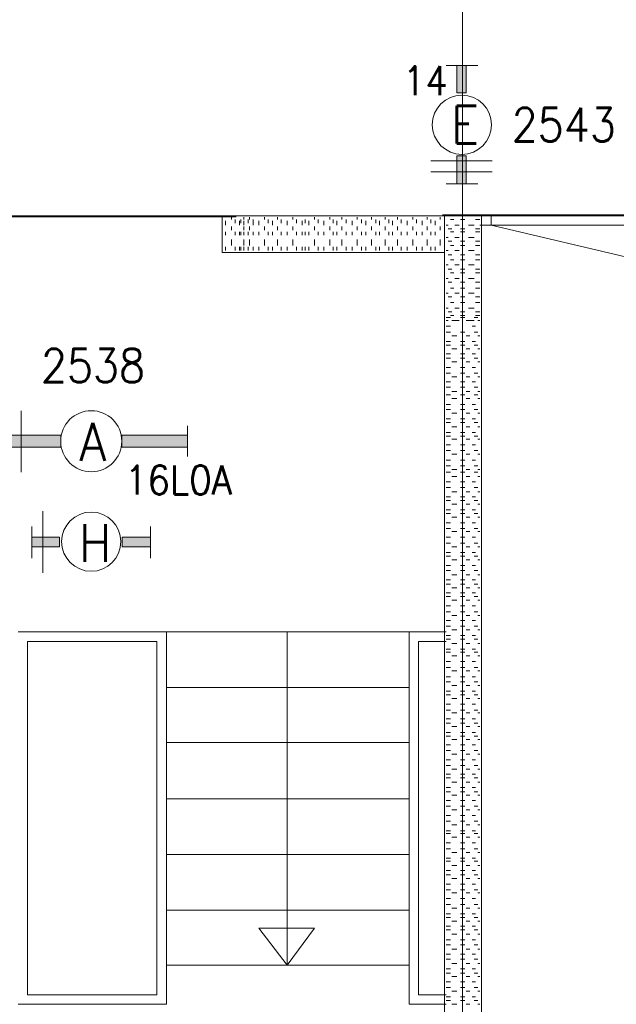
# Model space of a CAD drawing. Header units: metres. Extents: x -119 to 0, y 0 to 84.
# Tile 7 of 53: x -102.94 to -99.72, y 43.65 to 48.96. Entities that reach past the tile are written whole.
import ezdxf
from ezdxf.enums import TextEntityAlignment as Align

# ---------------------------------------------------------------- set-up
doc = ezdxf.new("R2010")
doc.units = ezdxf.units.M
doc.header["$MEASUREMENT"] = 0
doc.layers.add('Level 1', color=1, linetype='Continuous', lineweight=0)
doc.styles.add('Style-STANDARD', font='STANDARD.shx')

# ---------------------------------------------------------------- blocks, each defined once
blk = doc.blocks.new('1260')
at = {"layer": 'Level 1', "color": 1, "linetype": 'Continuous', "lineweight": 0}
for p, q in [((-630.0001, -100), (-630.0001, 100)), ((630.0001, -100), (630.0001, 100))]:
    blk.add_line(p, q, dxfattribs=at)
blk.add_circle((0, 0), 200, dxfattribs=at)
at = {"layer": 'Level 1', "color": 1, "linetype": 'Continuous', "lineweight": 0, "extrusion": (0, 0, -1)}
blk.add_solid([(200, 40), (630.0001, 40), (200, -40), (630.0001, -40)], dxfattribs=at)
at = {"layer": 'Level 1', "color": 1, "linetype": 'Continuous', "lineweight": 0}
blk.add_solid([(200, -40), (630.0001, -40), (200, 40), (630.0001, 40)], dxfattribs=at)
for points in [[(-200, 40), (-630.0001, 40), (-630.0001, -40), (-200, -40)], [(200, -40), (630.0001, -40), (630.0001, 40), (200, 40)]]:
    blk.add_3dface(points, dxfattribs=at)
at = {"layer": 'Level 1', "color": 1, "linetype": 'Continuous', "lineweight": 0, "style": 'Style-STANDARD'}
blk.add_text('A', height=250, dxfattribs=at).set_placement((-77.7681, -128.6793))

msp = doc.modelspace()

# ---------------------------------------------------------------- linework, layer by layer
at = {"layer": 'Level 1', "color": 11, "linetype": 'Continuous', "lineweight": 0}
for p, q in [((-100.5513, 62.0781), (-100.5513, 35.323)), ((-106.4536, 47.8994), (-6.9068, 47.8994))]:
    msp.add_line(p, q, dxfattribs=at)
at = {"layer": 'Level 1', "color": 1, "linetype": 'Continuous', "lineweight": 0}
for p, q in [((-100.641, 48.7103), (-100.4695, 48.7103)), ((-100.7229, 48.1957), (-100.3915, 48.1957)), ((-100.7229, 48.1372), (-100.3915, 48.1372)), ((-100.641, 48.071), (-100.4695, 48.071)), ((-103.7197, 47.8945), (-101.7738, 47.8945)), ((-101.8495, 47.8994), (-101.8495, 47.7006)), ((-100.6488, 47.8994), (-101.8495, 47.8994)), ((-101.83, 47.8487), (-101.83, 47.8721)), ((-101.7988, 47.8799), (-101.7988, 47.8916)), ((-101.7793, 47.8604), (-101.7793, 47.8799)), ((-101.7559, 47.8487), (-101.7559, 47.8721)), ((-101.7481, 47.8604), (-101.7481, 47.8799)), ((-101.7326, 47.8799), (-101.7326, 47.8916)), ((-101.7326, 47.8487), (-101.7326, 47.8721)), ((-101.7092, 47.8604), (-101.7092, 47.8799)), ((-101.7014, 47.8799), (-101.7014, 47.8916)), ((-101.6819, 47.8604), (-101.6819, 47.8799)), ((-101.6819, 47.8487), (-101.6819, 47.8721)), ((-101.6507, 47.8487), (-101.6507, 47.8721)), ((-101.6195, 47.8799), (-101.6195, 47.8916)), ((-101.6, 47.8604), (-101.6, 47.8799)), ((-101.5766, 47.8487), (-101.5766, 47.8721)), ((-101.5493, 47.8799), (-101.5493, 47.8916)), ((-101.5298, 47.8604), (-101.5298, 47.8799)), ((-101.4986, 47.8487), (-101.4986, 47.8721)), ((-101.4675, 47.8799), (-101.4675, 47.8916)), ((-101.448, 47.8604), (-101.448, 47.8799)), ((-101.4168, 47.8487), (-101.4168, 47.8721)), ((-101.4012, 47.8604), (-101.4012, 47.8799)), ((-101.3817, 47.8487), (-101.3817, 47.8721)), ((-101.3505, 47.8799), (-101.3505, 47.8916)), ((-101.331, 47.8604), (-101.331, 47.8799)), ((-101.2998, 47.8487), (-101.2998, 47.8721)), ((-101.2686, 47.8799), (-101.2686, 47.8916)), ((-101.2492, 47.8604), (-101.2492, 47.8799)), ((-101.2296, 47.8487), (-101.2296, 47.8721)), ((-101.2024, 47.8799), (-101.2024, 47.8916)), ((-101.179, 47.8604), (-101.179, 47.8799)), ((-101.1478, 47.8487), (-101.1478, 47.8721)), ((-101.1205, 47.8799), (-101.1205, 47.8916)), ((-101.0971, 47.8604), (-101.0971, 47.8799)), ((-101.0737, 47.8487), (-101.0737, 47.8721)), ((-101.0425, 47.8799), (-101.0425, 47.8916)), ((-101.0191, 47.8604), (-101.0191, 47.8799)), ((-100.9996, 47.8487), (-100.9996, 47.8721)), ((-100.9685, 47.8799), (-100.9685, 47.8916)), ((-100.949, 47.8604), (-100.949, 47.8799)), ((-100.9295, 47.8487), (-100.9295, 47.8721)), ((-100.9022, 47.8799), (-100.9022, 47.8916)), ((-100.8827, 47.8604), (-100.8827, 47.8799)), ((-100.8515, 47.8487), (-100.8515, 47.8721)), ((-100.8203, 47.8799), (-100.8203, 47.8916)), ((-100.8008, 47.8604), (-100.8008, 47.8799)), ((-100.7696, 47.8487), (-100.7696, 47.8721)), ((-100.7423, 47.8799), (-100.7423, 47.8916)), ((-100.7229, 47.8604), (-100.7229, 47.8799)), ((-100.6995, 47.8487), (-100.6995, 47.8721)), ((-100.6722, 47.8799), (-100.6722, 47.8916)), ((-100.6592, 47.9037), (-92.4735, 47.9037)), ((-100.6488, 40.5196), (-100.6488, 47.8994)), ((-100.5981, 47.8799), (-100.6176, 47.8799)), ((-100.5396, 47.8799), (-100.563, 47.8799)), ((-100.4578, 47.8799), (-100.4812, 47.8799)), ((-100.45, 40.5196), (-100.45, 47.8994)), ((-100.3976, 47.8996), (-100.3976, 47.8496)), ((-101.83, 47.7942), (-101.83, 47.8136)), ((-101.7988, 47.8214), (-101.7988, 47.8409)), ((-101.7793, 47.7942), (-101.7793, 47.8136)), ((-101.7559, 47.7942), (-101.7559, 47.8136)), ((-101.7481, 47.7942), (-101.7481, 47.8136)), ((-101.7326, 47.8214), (-101.7326, 47.8409)), ((-101.7326, 47.7942), (-101.7326, 47.8136)), ((-101.7092, 47.7942), (-101.7092, 47.8136)), ((-101.7014, 47.8214), (-101.7014, 47.8409)), ((-101.6819, 47.7942), (-101.6819, 47.8136)), ((-101.6507, 47.7942), (-101.6507, 47.8136)), ((-101.6195, 47.8214), (-101.6195, 47.8409)), ((-101.6, 47.7942), (-101.6, 47.8136)), ((-101.5766, 47.7942), (-101.5766, 47.8136)), ((-101.5493, 47.8214), (-101.5493, 47.8409)), ((-101.5298, 47.7942), (-101.5298, 47.8136)), ((-101.4986, 47.7942), (-101.4986, 47.8136)), ((-101.4675, 47.8214), (-101.4675, 47.8409)), ((-101.448, 47.7942), (-101.448, 47.8136)), ((-101.4168, 47.7942), (-101.4168, 47.8136)), ((-101.4012, 47.7942), (-101.4012, 47.8136)), ((-101.3817, 47.7942), (-101.3817, 47.8136)), ((-101.3505, 47.8214), (-101.3505, 47.8409)), ((-101.331, 47.7942), (-101.331, 47.8136)), ((-101.2998, 47.7942), (-101.2998, 47.8136)), ((-101.2686, 47.8214), (-101.2686, 47.8409)), ((-101.2492, 47.7942), (-101.2492, 47.8136)), ((-101.2296, 47.7942), (-101.2296, 47.8136)), ((-101.2024, 47.8214), (-101.2024, 47.8409)), ((-101.179, 47.7942), (-101.179, 47.8136)), ((-101.1478, 47.7942), (-101.1478, 47.8136)), ((-101.1205, 47.8214), (-101.1205, 47.8409)), ((-101.0971, 47.7942), (-101.0971, 47.8136)), ((-101.0737, 47.7942), (-101.0737, 47.8136)), ((-101.0425, 47.8214), (-101.0425, 47.8409)), ((-101.0191, 47.7942), (-101.0191, 47.8136)), ((-100.9996, 47.7942), (-100.9996, 47.8136)), ((-100.9685, 47.8214), (-100.9685, 47.8409)), ((-100.949, 47.7942), (-100.949, 47.8136)), ((-100.9295, 47.7942), (-100.9295, 47.8136)), ((-100.9022, 47.8214), (-100.9022, 47.8409)), ((-100.8827, 47.7942), (-100.8827, 47.8136)), ((-100.8515, 47.7942), (-100.8515, 47.8136)), ((-100.8203, 47.8214), (-100.8203, 47.8409)), ((-100.8008, 47.7942), (-100.8008, 47.8136)), ((-100.7696, 47.7942), (-100.7696, 47.8136)), ((-100.7423, 47.8214), (-100.7423, 47.8409)), ((-100.7229, 47.7942), (-100.7229, 47.8136)), ((-100.6995, 47.7942), (-100.6995, 47.8136)), ((-100.6722, 47.8214), (-100.6722, 47.8409)), ((-100.6293, 47.8487), (-100.641, 47.8487)), ((-100.6098, 47.8292), (-100.6293, 47.8292)), ((-100.5981, 47.8136), (-100.6176, 47.8136)), ((-100.5708, 47.8487), (-100.5942, 47.8487)), ((-100.5396, 47.8292), (-100.563, 47.8292)), ((-100.5396, 47.8136), (-100.563, 47.8136)), ((-100.489, 47.8487), (-100.5201, 47.8487)), ((-100.4578, 47.8292), (-100.4812, 47.8292)), ((-100.4578, 47.8136), (-100.4812, 47.8136)), ((-100.4578, 47.8487), (-96.6646, 47.8487)), ((-100.3976, 47.8496), (-99.5576, 47.6496)), ((-101.7988, 47.7396), (-101.7988, 47.7708)), ((-101.7326, 47.7396), (-101.7326, 47.7708)), ((-101.7014, 47.7396), (-101.7014, 47.7708)), ((-101.6195, 47.7396), (-101.6195, 47.7708)), ((-101.5493, 47.7396), (-101.5493, 47.7708)), ((-101.4675, 47.7396), (-101.4675, 47.7708)), ((-101.3505, 47.7396), (-101.3505, 47.7708)), ((-101.2686, 47.7396), (-101.2686, 47.7708)), ((-101.2024, 47.7396), (-101.2024, 47.7708)), ((-101.1205, 47.7396), (-101.1205, 47.7708)), ((-101.0425, 47.7396), (-101.0425, 47.7708)), ((-100.9685, 47.7396), (-100.9685, 47.7708)), ((-100.9022, 47.7396), (-100.9022, 47.7708)), ((-100.8203, 47.7396), (-100.8203, 47.7708)), ((-100.7423, 47.7396), (-100.7423, 47.7708)), ((-100.6722, 47.7396), (-100.6722, 47.7708)), ((-100.6293, 47.7825), (-100.641, 47.7825)), ((-100.6098, 47.763), (-100.6293, 47.763)), ((-100.5708, 47.7825), (-100.5942, 47.7825)), ((-100.5396, 47.763), (-100.563, 47.763)), ((-100.489, 47.7825), (-100.5201, 47.7825)), ((-100.4578, 47.763), (-100.4812, 47.763)), ((-101.83, 47.7123), (-101.83, 47.7318)), ((-101.7793, 47.7123), (-101.7793, 47.7318)), ((-101.7559, 47.7123), (-101.7559, 47.7318)), ((-101.7481, 47.7123), (-101.7481, 47.7318)), ((-101.7326, 47.7123), (-101.7326, 47.7318)), ((-101.7092, 47.7123), (-101.7092, 47.7318)), ((-101.6819, 47.7123), (-101.6819, 47.7318)), ((-101.6507, 47.7123), (-101.6507, 47.7318)), ((-101.6, 47.7123), (-101.6, 47.7318)), ((-101.5766, 47.7123), (-101.5766, 47.7318)), ((-101.5298, 47.7123), (-101.5298, 47.7318)), ((-101.4986, 47.7123), (-101.4986, 47.7318)), ((-101.448, 47.7123), (-101.448, 47.7318)), ((-101.4168, 47.7123), (-101.4168, 47.7318)), ((-101.4012, 47.7123), (-101.4012, 47.7318)), ((-101.3817, 47.7123), (-101.3817, 47.7318)), ((-101.331, 47.7123), (-101.331, 47.7318)), ((-101.2998, 47.7123), (-101.2998, 47.7318)), ((-101.2492, 47.7123), (-101.2492, 47.7318)), ((-101.2296, 47.7123), (-101.2296, 47.7318)), ((-101.179, 47.7123), (-101.179, 47.7318)), ((-101.1478, 47.7123), (-101.1478, 47.7318)), ((-101.0971, 47.7123), (-101.0971, 47.7318)), ((-101.0737, 47.7123), (-101.0737, 47.7318)), ((-101.0191, 47.7123), (-101.0191, 47.7318)), ((-100.9996, 47.7123), (-100.9996, 47.7318)), ((-100.949, 47.7123), (-100.949, 47.7318)), ((-100.9295, 47.7123), (-100.9295, 47.7318)), ((-100.8827, 47.7123), (-100.8827, 47.7318)), ((-100.8515, 47.7123), (-100.8515, 47.7318)), ((-100.8008, 47.7123), (-100.8008, 47.7318)), ((-100.7696, 47.7123), (-100.7696, 47.7318)), ((-100.7229, 47.7123), (-100.7229, 47.7318)), ((-100.6995, 47.7123), (-100.6995, 47.7318)), ((-100.6293, 47.7123), (-100.641, 47.7123)), ((-100.5981, 47.7396), (-100.6176, 47.7396)), ((-100.5708, 47.7123), (-100.5942, 47.7123)), ((-100.5396, 47.7396), (-100.563, 47.7396)), ((-100.489, 47.7123), (-100.5201, 47.7123)), ((-100.4578, 47.7396), (-100.4812, 47.7396)), ((-101.8495, 47.7006), (-100.6488, 47.7006)), ((-100.6098, 47.6889), (-100.6293, 47.6889)), ((-100.5981, 47.6616), (-100.6176, 47.6616)), ((-100.5396, 47.6889), (-100.563, 47.6889)), ((-100.5396, 47.6616), (-100.563, 47.6616)), ((-100.4578, 47.6889), (-100.4812, 47.6889)), ((-100.4578, 47.6616), (-100.4812, 47.6616)), ((-100.6293, 47.6343), (-100.641, 47.6343)), ((-100.6098, 47.6109), (-100.6293, 47.6109)), ((-100.5708, 47.6343), (-100.5942, 47.6343)), ((-100.5396, 47.6109), (-100.563, 47.6109)), ((-100.489, 47.6343), (-100.5201, 47.6343)), ((-100.4578, 47.6109), (-100.4812, 47.6109)), ((-100.6293, 47.5603), (-100.641, 47.5603)), ((-100.5981, 47.5914), (-100.6176, 47.5914)), ((-100.5708, 47.5603), (-100.5942, 47.5603)), ((-100.5396, 47.5914), (-100.563, 47.5914)), ((-100.489, 47.5603), (-100.5201, 47.5603)), ((-100.4578, 47.5914), (-100.4812, 47.5914)), ((-100.6098, 47.5408), (-100.6293, 47.5408)), ((-100.5981, 47.5096), (-100.6176, 47.5096)), ((-100.5396, 47.5408), (-100.563, 47.5408)), ((-100.5396, 47.5096), (-100.563, 47.5096)), ((-100.4578, 47.5408), (-100.4812, 47.5408)), ((-100.4578, 47.5096), (-100.4812, 47.5096)), ((-100.6293, 47.4823), (-100.641, 47.4823)), ((-100.6098, 47.4628), (-100.6293, 47.4628)), ((-100.5708, 47.4823), (-100.5942, 47.4823)), ((-100.5396, 47.4628), (-100.563, 47.4628)), ((-100.489, 47.4823), (-100.5201, 47.4823)), ((-100.4578, 47.4628), (-100.4812, 47.4628)), ((-100.6293, 47.4004), (-100.641, 47.4004)), ((-100.5981, 47.4316), (-100.6176, 47.4316)), ((-100.5708, 47.4004), (-100.5942, 47.4004)), ((-100.5396, 47.4316), (-100.563, 47.4316)), ((-100.489, 47.4004), (-100.5201, 47.4004)), ((-100.4578, 47.4316), (-100.4812, 47.4316)), ((-100.641, 47.3497), (-100.6176, 47.3497)), ((-100.6293, 47.3341), (-100.641, 47.3341)), ((-100.6098, 47.3809), (-100.6293, 47.3809)), ((-100.5981, 47.3614), (-100.6176, 47.3614)), ((-100.6098, 47.3341), (-100.5825, 47.3341)), ((-100.5708, 47.3341), (-100.5942, 47.3341)), ((-100.5396, 47.3809), (-100.563, 47.3809)), ((-100.5396, 47.3614), (-100.563, 47.3614)), ((-100.563, 47.3497), (-100.5396, 47.3497)), ((-100.5318, 47.3341), (-100.5123, 47.3341)), ((-100.489, 47.3341), (-100.5201, 47.3341)), ((-100.489, 47.3497), (-100.4695, 47.3497)), ((-100.4578, 47.3809), (-100.4812, 47.3809)), ((-100.4578, 47.3614), (-100.4812, 47.3614)), ((-100.4695, 47.3341), (-100.4578, 47.3341)), ((-100.641, 47.303), (-100.6176, 47.303)), ((-100.5006, 47.303), (-100.4812, 47.303)), ((-100.641, 47.2718), (-100.6176, 47.2718)), ((-100.6098, 47.2523), (-100.5825, 47.2523)), ((-100.563, 47.2718), (-100.5396, 47.2718)), ((-100.5318, 47.2523), (-100.5123, 47.2523)), ((-100.489, 47.2718), (-100.4695, 47.2718)), ((-100.4695, 47.2523), (-100.4578, 47.2523)), ((-100.641, 47.2211), (-100.6176, 47.2211)), ((-100.641, 47.2016), (-100.6176, 47.2016)), ((-100.6098, 47.1821), (-100.5825, 47.1821)), ((-100.563, 47.2211), (-100.5396, 47.2211)), ((-100.563, 47.2016), (-100.5396, 47.2016)), ((-100.5318, 47.1821), (-100.5123, 47.1821)), ((-100.5006, 47.2211), (-100.4812, 47.2211)), ((-100.489, 47.2016), (-100.4695, 47.2016)), ((-100.4695, 47.1821), (-100.4578, 47.1821)), ((-100.641, 47.1548), (-100.6176, 47.1548)), ((-100.641, 47.1314), (-100.6176, 47.1314)), ((-100.563, 47.1548), (-100.5396, 47.1548)), ((-100.563, 47.1314), (-100.5396, 47.1314)), ((-100.5006, 47.1548), (-100.4812, 47.1548)), ((-100.489, 47.1314), (-100.4695, 47.1314)), ((-100.641, 47.0807), (-100.6176, 47.0807)), ((-100.6098, 47.1119), (-100.5825, 47.1119)), ((-100.563, 47.0807), (-100.5396, 47.0807)), ((-100.5318, 47.1119), (-100.5123, 47.1119)), ((-100.5006, 47.0807), (-100.4812, 47.0807)), ((-100.4695, 47.1119), (-100.4578, 47.1119)), ((-100.641, 47.0496), (-100.6176, 47.0496)), ((-100.6098, 47.0301), (-100.5825, 47.0301)), ((-100.563, 47.0496), (-100.5396, 47.0496)), ((-100.5318, 47.0301), (-100.5123, 47.0301)), ((-100.489, 47.0496), (-100.4695, 47.0496)), ((-100.4695, 47.0301), (-100.4578, 47.0301)), ((-100.641, 47.0028), (-100.6176, 47.0028)), ((-100.641, 46.9755), (-100.6176, 46.9755)), ((-100.563, 47.0028), (-100.5396, 47.0028)), ((-100.563, 46.9755), (-100.5396, 46.9755)), ((-100.5006, 47.0028), (-100.4812, 47.0028)), ((-100.489, 46.9755), (-100.4695, 46.9755)), ((-100.641, 46.9326), (-100.6176, 46.9326)), ((-100.6098, 46.9521), (-100.5825, 46.9521)), ((-100.6098, 46.9131), (-100.5825, 46.9131)), ((-100.563, 46.9326), (-100.5396, 46.9326)), ((-100.5318, 46.9521), (-100.5123, 46.9521)), ((-100.5318, 46.9131), (-100.5123, 46.9131)), ((-100.489, 46.9326), (-100.4695, 46.9326)), ((-100.4695, 46.9521), (-100.4578, 46.9521)), ((-100.4695, 46.9131), (-100.4578, 46.9131)), ((-100.641, 46.8819), (-100.6176, 46.8819)), ((-100.641, 46.8546), (-100.6176, 46.8546)), ((-100.563, 46.8819), (-100.5396, 46.8819)), ((-100.563, 46.8546), (-100.5396, 46.8546)), ((-100.5006, 46.8819), (-100.4812, 46.8819)), ((-100.489, 46.8546), (-100.4695, 46.8546)), ((-102.9333, 46.8468), (-102.9333, 46.5155)), ((-100.641, 46.804), (-100.6176, 46.804)), ((-100.6098, 46.8351), (-100.5825, 46.8351)), ((-100.563, 46.804), (-100.5396, 46.804)), ((-100.5318, 46.8351), (-100.5123, 46.8351)), ((-100.5006, 46.804), (-100.4812, 46.804)), ((-100.4695, 46.8351), (-100.4578, 46.8351)), ((-100.641, 46.7845), (-100.6176, 46.7845)), ((-100.6098, 46.7611), (-100.5825, 46.7611)), ((-100.563, 46.7845), (-100.5396, 46.7845)), ((-100.5318, 46.7611), (-100.5123, 46.7611)), ((-100.489, 46.7845), (-100.4695, 46.7845)), ((-100.4695, 46.7611), (-100.4578, 46.7611)), ((-100.641, 46.7299), (-100.6176, 46.7299)), ((-100.641, 46.7104), (-100.6176, 46.7104)), ((-100.6098, 46.6948), (-100.5825, 46.6948)), ((-100.563, 46.7299), (-100.5396, 46.7299)), ((-100.563, 46.7104), (-100.5396, 46.7104)), ((-100.5318, 46.6948), (-100.5123, 46.6948)), ((-100.5006, 46.7299), (-100.4812, 46.7299)), ((-100.489, 46.7104), (-100.4695, 46.7104)), ((-100.4695, 46.6948), (-100.4578, 46.6948)), ((-100.641, 46.6636), (-100.6176, 46.6636)), ((-100.563, 46.6636), (-100.5396, 46.6636)), ((-100.5006, 46.6636), (-100.4812, 46.6636)), ((-100.641, 46.6324), (-100.6176, 46.6324)), ((-100.6098, 46.6129), (-100.5825, 46.6129)), ((-100.563, 46.6324), (-100.5396, 46.6324)), ((-100.5318, 46.6129), (-100.5123, 46.6129)), ((-100.489, 46.6324), (-100.4695, 46.6324)), ((-100.4695, 46.6129), (-100.4578, 46.6129)), ((-100.641, 46.5817), (-100.6176, 46.5817)), ((-100.641, 46.5505), (-100.6176, 46.5505)), ((-100.563, 46.5817), (-100.5396, 46.5817)), ((-100.563, 46.5505), (-100.5396, 46.5505)), ((-100.5006, 46.5817), (-100.4812, 46.5817)), ((-100.489, 46.5505), (-100.4695, 46.5505)), ((-100.641, 46.5155), (-100.6176, 46.5155)), ((-100.6098, 46.5311), (-100.5825, 46.5311)), ((-100.6098, 46.4921), (-100.5825, 46.4921)), ((-100.563, 46.5155), (-100.5396, 46.5155)), ((-100.5318, 46.5311), (-100.5123, 46.5311)), ((-100.5318, 46.4921), (-100.5123, 46.4921)), ((-100.489, 46.5155), (-100.4695, 46.5155)), ((-100.4695, 46.5311), (-100.4578, 46.5311)), ((-100.4695, 46.4921), (-100.4578, 46.4921)), ((-100.641, 46.4648), (-100.6176, 46.4648)), ((-100.641, 46.4336), (-100.6176, 46.4336)), ((-100.563, 46.4648), (-100.5396, 46.4648)), ((-100.563, 46.4336), (-100.5396, 46.4336)), ((-100.5006, 46.4648), (-100.4812, 46.4648)), ((-100.489, 46.4336), (-100.4695, 46.4336)), ((-100.641, 46.3829), (-100.6176, 46.3829)), ((-100.6098, 46.4102), (-100.5825, 46.4102)), ((-100.563, 46.3829), (-100.5396, 46.3829)), ((-100.5318, 46.4102), (-100.5123, 46.4102)), ((-100.5006, 46.3829), (-100.4812, 46.3829)), ((-100.4695, 46.4102), (-100.4578, 46.4102)), ((-100.641, 46.3634), (-100.6176, 46.3634)), ((-100.6098, 46.3439), (-100.5825, 46.3439)), ((-100.563, 46.3634), (-100.5396, 46.3634)), ((-100.5318, 46.3439), (-100.5123, 46.3439)), ((-100.489, 46.3634), (-100.4695, 46.3634)), ((-100.4695, 46.3439), (-100.4578, 46.3439)), ((-102.8163, 46.3049), (-102.8163, 45.9736)), ((-100.641, 46.3127), (-100.6176, 46.3127)), ((-100.641, 46.2933), (-100.6176, 46.2933)), ((-100.6098, 46.2738), (-100.5825, 46.2738)), ((-100.563, 46.3127), (-100.5396, 46.3127)), ((-100.563, 46.2933), (-100.5396, 46.2933)), ((-100.5318, 46.2738), (-100.5123, 46.2738)), ((-100.5006, 46.3127), (-100.4812, 46.3127)), ((-100.489, 46.2933), (-100.4695, 46.2933)), ((-100.4695, 46.2738), (-100.4578, 46.2738)), ((-102.8748, 46.2231), (-102.8748, 46.0515)), ((-102.2354, 46.2231), (-102.2354, 46.0515)), ((-100.641, 46.2426), (-100.6176, 46.2426)), ((-100.563, 46.2426), (-100.5396, 46.2426)), ((-100.5006, 46.2426), (-100.4812, 46.2426)), ((-100.641, 46.2114), (-100.6176, 46.2114)), ((-100.641, 46.1646), (-100.6176, 46.1646)), ((-100.6098, 46.1958), (-100.5825, 46.1958)), ((-100.563, 46.2114), (-100.5396, 46.2114)), ((-100.563, 46.1646), (-100.5396, 46.1646)), ((-100.5318, 46.1958), (-100.5123, 46.1958)), ((-100.5006, 46.1646), (-100.4812, 46.1646)), ((-100.489, 46.2114), (-100.4695, 46.2114)), ((-100.4695, 46.1958), (-100.4578, 46.1958)), ((-100.641, 46.1334), (-100.6176, 46.1334)), ((-100.6098, 46.1139), (-100.5825, 46.1139)), ((-100.563, 46.1334), (-100.5396, 46.1334)), ((-100.5318, 46.1139), (-100.5123, 46.1139)), ((-100.489, 46.1334), (-100.4695, 46.1334)), ((-100.4695, 46.1139), (-100.4578, 46.1139)), ((-100.641, 46.0827), (-100.6176, 46.0827)), ((-100.641, 46.0632), (-100.6176, 46.0632)), ((-100.563, 46.0827), (-100.5396, 46.0827)), ((-100.563, 46.0632), (-100.5396, 46.0632)), ((-100.5006, 46.0827), (-100.4812, 46.0827)), ((-100.489, 46.0632), (-100.4695, 46.0632)), ((-100.641, 46.0126), (-100.6176, 46.0126)), ((-100.6098, 46.0437), (-100.5825, 46.0437)), ((-100.563, 46.0126), (-100.5396, 46.0126)), ((-100.5318, 46.0437), (-100.5123, 46.0437)), ((-100.5006, 46.0126), (-100.4812, 46.0126)), ((-100.4695, 46.0437), (-100.4578, 46.0437)), ((-100.641, 45.9853), (-100.6176, 45.9853)), ((-100.6098, 45.9619), (-100.5825, 45.9619)), ((-100.563, 45.9853), (-100.5396, 45.9853)), ((-100.5318, 45.9619), (-100.5123, 45.9619)), ((-100.489, 45.9853), (-100.4695, 45.9853)), ((-100.4695, 45.9619), (-100.4578, 45.9619)), ((-100.641, 45.9346), (-100.6176, 45.9346)), ((-100.641, 45.9112), (-100.6176, 45.9112)), ((-100.563, 45.9346), (-100.5396, 45.9346)), ((-100.563, 45.9112), (-100.5396, 45.9112)), ((-100.5006, 45.9346), (-100.4812, 45.9346)), ((-100.489, 45.9112), (-100.4695, 45.9112)), ((-100.641, 45.8644), (-100.6176, 45.8644)), ((-100.641, 45.8449), (-100.6176, 45.8449)), ((-100.6098, 45.8917), (-100.5825, 45.8917)), ((-100.563, 45.8644), (-100.5396, 45.8644)), ((-100.563, 45.8449), (-100.5396, 45.8449)), ((-100.5318, 45.8917), (-100.5123, 45.8917)), ((-100.5006, 45.8644), (-100.4812, 45.8644)), ((-100.489, 45.8449), (-100.4695, 45.8449)), ((-100.4695, 45.8917), (-100.4578, 45.8917)), ((-100.641, 45.7942), (-100.6176, 45.7942)), ((-100.6098, 45.8254), (-100.5825, 45.8254)), ((-100.563, 45.7942), (-100.5396, 45.7942)), ((-100.5318, 45.8254), (-100.5123, 45.8254)), ((-100.5006, 45.7942), (-100.4812, 45.7942)), ((-100.4695, 45.8254), (-100.4578, 45.8254)), ((-100.641, 45.7631), (-100.6176, 45.7631)), ((-100.6098, 45.7436), (-100.5825, 45.7436)), ((-100.563, 45.7631), (-100.5396, 45.7631)), ((-100.5318, 45.7436), (-100.5123, 45.7436)), ((-100.489, 45.7631), (-100.4695, 45.7631)), ((-100.4695, 45.7436), (-100.4578, 45.7436)), ((-100.641, 45.7163), (-100.6176, 45.7163)), ((-100.641, 45.6851), (-100.6176, 45.6851)), ((-100.563, 45.7163), (-100.5396, 45.7163)), ((-100.563, 45.6851), (-100.5396, 45.6851)), ((-100.5006, 45.7163), (-100.4812, 45.7163)), ((-100.489, 45.6851), (-100.4695, 45.6851)), ((-102.9489, 45.6539), (-102.1497, 45.6539)), ((-102.1497, 43.6462), (-102.1497, 45.6539)), ((-102.1497, 45.6539), (-100.8398, 45.6539)), ((-101.4986, 43.8567), (-101.4986, 45.6539)), ((-100.8398, 43.6462), (-100.8398, 45.6539)), ((-100.8398, 45.6539), (-100.641, 45.6539)), ((-100.641, 45.6344), (-100.6176, 45.6344)), ((-100.6098, 45.6656), (-100.5825, 45.6656)), ((-100.563, 45.6344), (-100.5396, 45.6344)), ((-100.5318, 45.6656), (-100.5123, 45.6656)), ((-100.5006, 45.6344), (-100.4812, 45.6344)), ((-100.4695, 45.6656), (-100.4578, 45.6656)), ((-102.8982, 45.6032), (-102.2004, 45.6032)), ((-102.8982, 43.6969), (-102.8982, 45.6032)), ((-102.2004, 43.6969), (-102.2004, 45.6032)), ((-100.641, 45.6032), (-100.7891, 45.6032)), ((-100.7891, 45.6032), (-100.7891, 43.6969)), ((-100.641, 45.6149), (-100.6176, 45.6149)), ((-100.6098, 45.5915), (-100.5825, 45.5915)), ((-100.563, 45.6149), (-100.5396, 45.6149)), ((-100.5318, 45.5915), (-100.5123, 45.5915)), ((-100.489, 45.6149), (-100.4695, 45.6149)), ((-100.4695, 45.5915), (-100.4578, 45.5915)), ((-100.641, 45.5603), (-100.6176, 45.5603)), ((-100.641, 45.5447), (-100.6176, 45.5447)), ((-100.6098, 45.5253), (-100.5825, 45.5253)), ((-100.563, 45.5603), (-100.5396, 45.5603)), ((-100.563, 45.5447), (-100.5396, 45.5447)), ((-100.5318, 45.5253), (-100.5123, 45.5253)), ((-100.5006, 45.5603), (-100.4812, 45.5603)), ((-100.489, 45.5447), (-100.4695, 45.5447)), ((-100.4695, 45.5253), (-100.4578, 45.5253)), ((-100.641, 45.4941), (-100.6176, 45.4941)), ((-100.563, 45.4941), (-100.5396, 45.4941)), ((-100.5006, 45.4941), (-100.4812, 45.4941)), ((-100.641, 45.4629), (-100.6176, 45.4629)), ((-100.6098, 45.4434), (-100.5825, 45.4434)), ((-100.563, 45.4629), (-100.5396, 45.4629)), ((-100.5318, 45.4434), (-100.5123, 45.4434)), ((-100.489, 45.4629), (-100.4695, 45.4629)), ((-100.4695, 45.4434), (-100.4578, 45.4434)), ((-100.641, 45.4122), (-100.6176, 45.4122)), ((-100.641, 45.3849), (-100.6176, 45.3849)), ((-100.563, 45.4122), (-100.5396, 45.4122)), ((-100.563, 45.3849), (-100.5396, 45.3849)), ((-100.5006, 45.4122), (-100.4812, 45.4122)), ((-100.489, 45.3849), (-100.4695, 45.3849)), ((-102.1497, 45.3537), (-100.8398, 45.3537)), ((-100.641, 45.3342), (-100.6176, 45.3342)), ((-100.641, 45.3147), (-100.6176, 45.3147)), ((-100.6098, 45.3654), (-100.5825, 45.3654)), ((-100.563, 45.3342), (-100.5396, 45.3342)), ((-100.563, 45.3147), (-100.5396, 45.3147)), ((-100.5318, 45.3654), (-100.5123, 45.3654)), ((-100.5006, 45.3342), (-100.4812, 45.3342)), ((-100.489, 45.3147), (-100.4695, 45.3147)), ((-100.4695, 45.3654), (-100.4578, 45.3654)), ((-100.641, 45.2641), (-100.6176, 45.2641)), ((-100.6098, 45.2952), (-100.5825, 45.2952)), ((-100.563, 45.2641), (-100.5396, 45.2641)), ((-100.5318, 45.2952), (-100.5123, 45.2952)), ((-100.5006, 45.2641), (-100.4812, 45.2641)), ((-100.4695, 45.2952), (-100.4578, 45.2952)), ((-100.641, 45.2329), (-100.6176, 45.2329)), ((-100.6098, 45.2173), (-100.5825, 45.2173)), ((-100.563, 45.2329), (-100.5396, 45.2329)), ((-100.5318, 45.2173), (-100.5123, 45.2173)), ((-100.489, 45.2329), (-100.4695, 45.2329)), ((-100.4695, 45.2173), (-100.4578, 45.2173)), ((-100.641, 45.1861), (-100.6176, 45.1861)), ((-100.641, 45.1627), (-100.6176, 45.1627)), ((-100.563, 45.1861), (-100.5396, 45.1861)), ((-100.563, 45.1627), (-100.5396, 45.1627)), ((-100.5006, 45.1861), (-100.4812, 45.1861)), ((-100.489, 45.1627), (-100.4695, 45.1627)), ((-100.641, 45.112), (-100.6176, 45.112)), ((-100.6098, 45.1432), (-100.5825, 45.1432)), ((-100.563, 45.112), (-100.5396, 45.112)), ((-100.5318, 45.1432), (-100.5123, 45.1432)), ((-100.5006, 45.112), (-100.4812, 45.112)), ((-100.4695, 45.1432), (-100.4578, 45.1432)), ((-102.1497, 45.0574), (-100.8398, 45.0574)), ((-100.641, 45.0925), (-100.6176, 45.0925)), ((-100.6098, 45.073), (-100.5825, 45.073)), ((-100.563, 45.0925), (-100.5396, 45.0925)), ((-100.5318, 45.073), (-100.5123, 45.073)), ((-100.489, 45.0925), (-100.4695, 45.0925)), ((-100.4695, 45.073), (-100.4578, 45.073)), ((-100.641, 45.0457), (-100.6176, 45.0457)), ((-100.641, 45.0146), (-100.6176, 45.0146)), ((-100.6098, 44.9951), (-100.5825, 44.9951)), ((-100.563, 45.0457), (-100.5396, 45.0457)), ((-100.563, 45.0146), (-100.5396, 45.0146)), ((-100.5318, 44.9951), (-100.5123, 44.9951)), ((-100.5006, 45.0457), (-100.4812, 45.0457)), ((-100.489, 45.0146), (-100.4695, 45.0146)), ((-100.4695, 44.9951), (-100.4578, 44.9951)), ((-100.641, 44.9639), (-100.6176, 44.9639)), ((-100.563, 44.9639), (-100.5396, 44.9639)), ((-100.5006, 44.9639), (-100.4812, 44.9639)), ((-100.641, 44.9327), (-100.6176, 44.9327)), ((-100.6098, 44.9132), (-100.5825, 44.9132)), ((-100.563, 44.9327), (-100.5396, 44.9327)), ((-100.5318, 44.9132), (-100.5123, 44.9132)), ((-100.489, 44.9327), (-100.4695, 44.9327)), ((-100.4695, 44.9132), (-100.4578, 44.9132)), ((-100.641, 44.8859), (-100.6176, 44.8859)), ((-100.641, 44.8664), (-100.6176, 44.8664)), ((-100.6098, 44.843), (-100.5825, 44.843)), ((-100.563, 44.8859), (-100.5396, 44.8859)), ((-100.563, 44.8664), (-100.5396, 44.8664)), ((-100.5318, 44.843), (-100.5123, 44.843)), ((-100.5006, 44.8859), (-100.4812, 44.8859)), ((-100.489, 44.8664), (-100.4695, 44.8664)), ((-100.4695, 44.843), (-100.4578, 44.843)), ((-100.641, 44.8157), (-100.6176, 44.8157)), ((-100.641, 44.7923), (-100.6176, 44.7923)), ((-100.563, 44.8157), (-100.5396, 44.8157)), ((-100.563, 44.7923), (-100.5396, 44.7923)), ((-100.5006, 44.8157), (-100.4812, 44.8157)), ((-100.489, 44.7923), (-100.4695, 44.7923)), ((-102.1497, 44.7534), (-100.8398, 44.7534)), ((-100.641, 44.7456), (-100.6176, 44.7456)), ((-100.6098, 44.7728), (-100.5825, 44.7728)), ((-100.563, 44.7456), (-100.5396, 44.7456)), ((-100.5318, 44.7728), (-100.5123, 44.7728)), ((-100.5006, 44.7456), (-100.4812, 44.7456)), ((-100.4695, 44.7728), (-100.4578, 44.7728)), ((-100.641, 44.7144), (-100.6176, 44.7144)), ((-100.6098, 44.6949), (-100.5825, 44.6949)), ((-100.563, 44.7144), (-100.5396, 44.7144)), ((-100.5318, 44.6949), (-100.5123, 44.6949)), ((-100.489, 44.7144), (-100.4695, 44.7144)), ((-100.4695, 44.6949), (-100.4578, 44.6949)), ((-100.641, 44.6637), (-100.6176, 44.6637)), ((-100.641, 44.6325), (-100.6176, 44.6325)), ((-100.563, 44.6637), (-100.5396, 44.6637)), ((-100.563, 44.6325), (-100.5396, 44.6325)), ((-100.5006, 44.6637), (-100.4812, 44.6637)), ((-100.489, 44.6325), (-100.4695, 44.6325)), ((-100.641, 44.5818), (-100.6176, 44.5818)), ((-100.6098, 44.613), (-100.5825, 44.613)), ((-100.563, 44.5818), (-100.5396, 44.5818)), ((-100.5318, 44.613), (-100.5123, 44.613)), ((-100.5006, 44.5818), (-100.4812, 44.5818)), ((-100.4695, 44.613), (-100.4578, 44.613)), ((-100.641, 44.5662), (-100.6176, 44.5662)), ((-100.6098, 44.5467), (-100.5825, 44.5467)), ((-100.563, 44.5662), (-100.5396, 44.5662)), ((-100.5318, 44.5467), (-100.5123, 44.5467)), ((-100.489, 44.5662), (-100.4695, 44.5662)), ((-100.4695, 44.5467), (-100.4578, 44.5467)), ((-100.641, 44.5156), (-100.6176, 44.5156)), ((-100.641, 44.4844), (-100.6176, 44.4844)), ((-100.6098, 44.4649), (-100.5825, 44.4649)), ((-100.563, 44.5156), (-100.5396, 44.5156)), ((-100.563, 44.4844), (-100.5396, 44.4844)), ((-100.5318, 44.4649), (-100.5123, 44.4649)), ((-100.5006, 44.5156), (-100.4812, 44.5156)), ((-100.489, 44.4844), (-100.4695, 44.4844)), ((-100.4695, 44.4649), (-100.4578, 44.4649)), ((-102.1497, 44.4532), (-100.8398, 44.4532)), ((-100.641, 44.4337), (-100.6176, 44.4337)), ((-100.641, 44.4181), (-100.6176, 44.4181)), ((-100.563, 44.4337), (-100.5396, 44.4337)), ((-100.563, 44.4181), (-100.5396, 44.4181)), ((-100.5006, 44.4337), (-100.4812, 44.4337)), ((-100.489, 44.4181), (-100.4695, 44.4181)), ((-100.641, 44.3674), (-100.6176, 44.3674)), ((-100.6098, 44.3947), (-100.5825, 44.3947)), ((-100.563, 44.3674), (-100.5396, 44.3674)), ((-100.5318, 44.3947), (-100.5123, 44.3947)), ((-100.5006, 44.3674), (-100.4812, 44.3674)), ((-100.4695, 44.3947), (-100.4578, 44.3947)), ((-100.641, 44.344), (-100.6176, 44.344)), ((-100.6098, 44.3245), (-100.5825, 44.3245)), ((-100.563, 44.344), (-100.5396, 44.344)), ((-100.5318, 44.3245), (-100.5123, 44.3245)), ((-100.489, 44.344), (-100.4695, 44.344)), ((-100.4695, 44.3245), (-100.4578, 44.3245)), ((-100.641, 44.2933), (-100.6176, 44.2933)), ((-100.641, 44.2622), (-100.6176, 44.2622)), ((-100.563, 44.2933), (-100.5396, 44.2933)), ((-100.563, 44.2622), (-100.5396, 44.2622)), ((-100.5006, 44.2933), (-100.4812, 44.2933)), ((-100.489, 44.2622), (-100.4695, 44.2622)), ((-100.641, 44.2154), (-100.6176, 44.2154)), ((-100.6098, 44.2466), (-100.5825, 44.2466)), ((-100.563, 44.2154), (-100.5396, 44.2154)), ((-100.5318, 44.2466), (-100.5123, 44.2466)), ((-100.5006, 44.2154), (-100.4812, 44.2154)), ((-100.4695, 44.2466), (-100.4578, 44.2466)), ((-102.1497, 44.153), (-100.8398, 44.153)), ((-100.641, 44.1842), (-100.6176, 44.1842)), ((-100.6098, 44.1647), (-100.5825, 44.1647)), ((-100.563, 44.1842), (-100.5396, 44.1842)), ((-100.5318, 44.1647), (-100.5123, 44.1647)), ((-100.489, 44.1842), (-100.4695, 44.1842)), ((-100.4695, 44.1647), (-100.4578, 44.1647)), ((-100.641, 44.1335), (-100.6176, 44.1335)), ((-100.641, 44.114), (-100.6176, 44.114)), ((-100.6098, 44.0945), (-100.5825, 44.0945)), ((-100.563, 44.1335), (-100.5396, 44.1335)), ((-100.563, 44.114), (-100.5396, 44.114)), ((-100.5318, 44.0945), (-100.5123, 44.0945)), ((-100.5006, 44.1335), (-100.4812, 44.1335)), ((-100.489, 44.114), (-100.4695, 44.114)), ((-100.4695, 44.0945), (-100.4578, 44.0945)), ((-101.4986, 43.8567), (-101.6507, 44.0555)), ((-101.6507, 44.0555), (-101.3505, 44.0555)), ((-101.3505, 44.0555), (-101.4986, 43.8567)), ((-100.641, 44.0672), (-100.6176, 44.0672)), ((-100.641, 44.0477), (-100.6176, 44.0477)), ((-100.563, 44.0672), (-100.5396, 44.0672)), ((-100.563, 44.0477), (-100.5396, 44.0477)), ((-100.5006, 44.0672), (-100.4812, 44.0672)), ((-100.489, 44.0477), (-100.4695, 44.0477)), ((-100.641, 43.9932), (-100.6176, 43.9932)), ((-100.6098, 44.0244), (-100.5825, 44.0244)), ((-100.563, 43.9932), (-100.5396, 43.9932)), ((-100.5318, 44.0244), (-100.5123, 44.0244)), ((-100.5006, 43.9932), (-100.4812, 43.9932)), ((-100.4695, 44.0244), (-100.4578, 44.0244)), ((-100.641, 43.9659), (-100.6176, 43.9659)), ((-100.6098, 43.9425), (-100.5825, 43.9425)), ((-100.563, 43.9659), (-100.5396, 43.9659)), ((-100.5318, 43.9425), (-100.5123, 43.9425)), ((-100.489, 43.9659), (-100.4695, 43.9659)), ((-100.4695, 43.9425), (-100.4578, 43.9425)), ((-100.641, 43.9152), (-100.6176, 43.9152)), ((-100.641, 43.8879), (-100.6176, 43.8879)), ((-100.563, 43.9152), (-100.5396, 43.9152)), ((-100.563, 43.8879), (-100.5396, 43.8879)), ((-100.5006, 43.9152), (-100.4812, 43.9152)), ((-100.489, 43.8879), (-100.4695, 43.8879)), ((-102.1497, 43.8567), (-100.8398, 43.8567)), ((-100.641, 43.8372), (-100.6176, 43.8372)), ((-100.6098, 43.8645), (-100.5825, 43.8645)), ((-100.563, 43.8372), (-100.5396, 43.8372)), ((-100.5318, 43.8645), (-100.5123, 43.8645)), ((-100.5006, 43.8372), (-100.4812, 43.8372)), ((-100.4695, 43.8645), (-100.4578, 43.8645)), ((-100.641, 43.8138), (-100.6176, 43.8138)), ((-100.6098, 43.7943), (-100.5825, 43.7943)), ((-100.563, 43.8138), (-100.5396, 43.8138)), ((-100.5318, 43.7943), (-100.5123, 43.7943)), ((-100.489, 43.8138), (-100.4695, 43.8138)), ((-100.4695, 43.7943), (-100.4578, 43.7943)), ((-100.641, 43.7671), (-100.6176, 43.7671)), ((-100.641, 43.7359), (-100.6176, 43.7359)), ((-100.563, 43.7671), (-100.5396, 43.7671)), ((-100.563, 43.7359), (-100.5396, 43.7359)), ((-100.5006, 43.7671), (-100.4812, 43.7671)), ((-100.489, 43.7359), (-100.4695, 43.7359)), ((-102.8982, 43.6969), (-102.2004, 43.6969)), ((-100.7891, 43.6969), (-100.641, 43.6969)), ((-100.641, 43.6852), (-100.6176, 43.6852)), ((-100.6098, 43.7164), (-100.5825, 43.7164)), ((-100.563, 43.6852), (-100.5396, 43.6852)), ((-100.5318, 43.7164), (-100.5123, 43.7164)), ((-100.5006, 43.6852), (-100.4812, 43.6852)), ((-100.4695, 43.7164), (-100.4578, 43.7164)), ((-102.9489, 43.6462), (-102.1497, 43.6462)), ((-100.8398, 43.6462), (-100.641, 43.6462)), ((-100.641, 43.6657), (-100.6176, 43.6657)), ((-100.6098, 43.6462), (-100.5825, 43.6462)), ((-100.563, 43.6657), (-100.5396, 43.6657)), ((-100.5318, 43.6462), (-100.5123, 43.6462)), ((-100.489, 43.6657), (-100.4695, 43.6657)), ((-100.4695, 43.6462), (-100.4578, 43.6462))]:
    msp.add_line(p, q, dxfattribs=at)
for centre in [(-100.5552, 48.3906), (-102.5551, 46.1412)]:
    msp.add_circle(centre, 0.1598, dxfattribs=at)
for points in [[(-100.5318, 48.5621), (-100.5825, 48.5621), (-100.5318, 48.7103), (-100.5825, 48.7103)], [(-100.5318, 48.071), (-100.5825, 48.071), (-100.5318, 48.223), (-100.5825, 48.223)], [(-102.8748, 46.1139), (-102.8748, 46.1646), (-102.7267, 46.1139), (-102.7267, 46.1646)], [(-102.3875, 46.1139), (-102.3875, 46.1646), (-102.2354, 46.1139), (-102.2354, 46.1646)]]:
    msp.add_solid(points, dxfattribs=at)
for points in [[(-100.5318, 48.5621), (-100.5825, 48.5621), (-100.5825, 48.7103), (-100.5318, 48.7103)], [(-100.5318, 48.071), (-100.5825, 48.071), (-100.5825, 48.223), (-100.5318, 48.223)], [(-102.8748, 46.1139), (-102.8748, 46.1646), (-102.7267, 46.1646), (-102.7267, 46.1139)], [(-102.3875, 46.1139), (-102.3875, 46.1646), (-102.2354, 46.1646), (-102.2354, 46.1139)]]:
    msp.add_3dface(points, dxfattribs=at)

# ---------------------------------------------------------------- block references
at = {"layer": 'Level 1', "color": 1, "linetype": 'Continuous', "lineweight": 0, "xscale": 0.000824, "yscale": 0.000824}
msp.add_blockref('1260', (-102.5551, 46.6831), dxfattribs=at)

# ---------------------------------------------------------------- texts
at = {"layer": 'Level 1', "color": 1, "linetype": 'Continuous', "lineweight": 0, "style": 'Style-STANDARD'}
for s, height, p in [('14', 0.1559, (-100.7528, 48.5505)), ('2543', 0.1799, (-100.0056, 48.301)), ('2538', 0.1799, (-102.5457, 47.001)), ('16L0A', 0.1559, (-102.0845, 46.3957))]:
    msp.add_text(s, height=height, dxfattribs=at).set_placement(p, align=Align.CENTER)
for s, p in [('E', (-100.6137, 48.2893)), ('H', (-102.6214, 46.0321))]:
    msp.add_text(s, height=0.2027, dxfattribs=at).set_placement(p)

doc.saveas('drawing.dxf')
